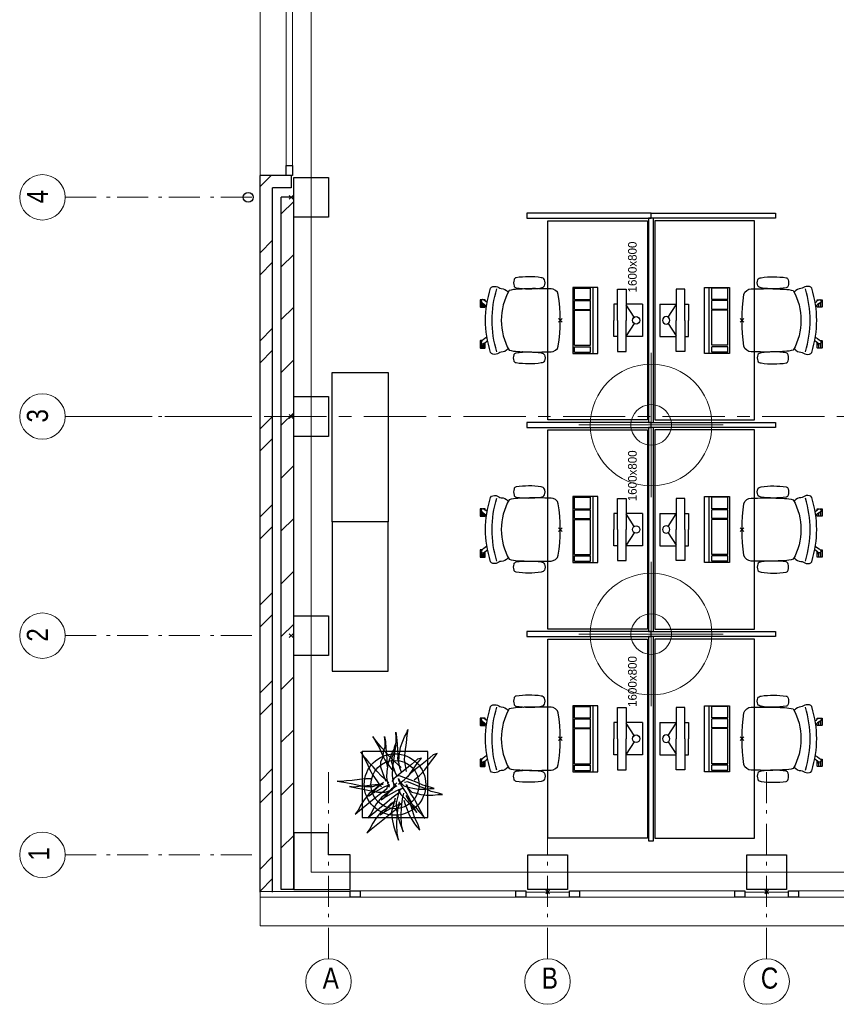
# Model space of a CAD drawing. Header units: millimetres. Extents: x -75976 to 232306, y 42824 to 140527.
# Tile 57 of 199: x 151070 to 157631, y 42899 to 50807. Entities that reach past the tile are written whole.
import ezdxf

# ---------------------------------------------------------------- set-up
doc = ezdxf.new("R2010")
doc.units = ezdxf.units.MM
doc.header["$LTSCALE"] = 400
doc.header["$PDMODE"] = 3
doc.header["$PDSIZE"] = 15
doc.linetypes.add('CENTER', pattern=[2, 1.25, -0.25, 0.25, -0.25])
doc.linetypes.add('STYLE_06', pattern=[1.041641, 0.625, -0.208282, 0.069427, -0.138931])
for name, color, linetype in [('-gd', 2, 'Continuous'), ('inr', 4, 'Continuous'), ('plant', 114, 'Continuous'), ('plat', 5, 'Continuous'), ('sona-s008_ip0', 7, 'Continuous'), ('stramien', 1, 'CENTER'), ('symbol', 1, 'Continuous'), ('timmerwerk-gd', 2, 'Continuous'), ('timmerwerk-ge', 150, 'Continuous'), ('verlichting', 2, 'Continuous')]:
    doc.layers.add(name, color=color, linetype=linetype)
for name, color, linetype, lineweight in [('Binnenkozijnen', 140, 'Continuous', 15), ('Buitenkozijnen', 140, 'Continuous', 15), ('mat-baksteen', 5, 'Continuous', 25), ('mat-beton (ihwg)', 5, 'Continuous', 25), ('mat-kalkzandsteen', 5, 'Continuous', 25), ('None', 7, 'Continuous', 9)]:
    doc.layers.add(name, color=color, linetype=linetype, lineweight=lineweight)
doc.styles.add('Arial Narrow', font='ARIALN.TTF', dxfattribs={"height": 222.25})
doc.styles.add('s100', font='stylu.ttf', dxfattribs={"height": 100})

# ---------------------------------------------------------------- blocks, each defined once
blk = doc.blocks.new('Kolom 280x320')
at = {"layer": 'mat-beton (ihwg)', "lineweight": 25}
blk.add_lwpolyline([(-300, 160), (-20, 160), (-20, -160), (-300, -160)], close=True, dxfattribs=at)
at = {"layer": 'None', "color": 92, "linetype": 'Continuous', "lineweight": 5}
blk.add_point((0, 0), dxfattribs=at)
blk = doc.blocks.new('*X955')
at = {"layer": 'None', "lineweight": 9}
for p, q in [((-16518.9, -36883.6), (-16418.9, -36783.6)), ((-16518.9, -37307.9), (-16418.9, -37207.9)), ((-16518.9, -37732.1), (-16418.9, -37632.1)), ((-16518.9, -38156.4), (-16418.9, -38056.4)), ((-16518.9, -38580.7), (-16418.9, -38480.7)), ((-16518.9, -39004.9), (-16418.9, -38904.9)), ((-16518.9, -39429.2), (-16418.9, -39329.2)), ((-16518.9, -39853.5), (-16418.9, -39753.5)), ((-16518.9, -40277.7), (-16418.9, -40177.7)), ((-16518.9, -40702), (-16418.9, -40602)), ((-16518.9, -41126.3), (-16418.9, -41026.3)), ((-16518.9, -41550.5), (-16418.9, -41450.5)), ((-16518.9, -41974.8), (-16418.9, -41874.8)), ((-16429.9, -42310), (-16418.9, -42299))]:
    blk.add_line(p, q, dxfattribs=at)
blk = doc.blocks.new('*X956')
at = {"layer": 'None', "lineweight": 9}
blk.add_line((-16644.3, -36619.7), (-16599.6, -36575), dxfattribs=at)
blk = doc.blocks.new('*X957')
at = {"layer": 'None', "lineweight": 9}
for p, q in [((-16688.9, -36664.3), (-16644.3, -36619.7)), ((-16688.9, -37195), (-16588.9, -37095)), ((-16688.9, -37371.4), (-16588.9, -37271.4)), ((-16688.9, -37902.1), (-16588.9, -37802.1)), ((-16688.9, -38078.5), (-16588.9, -37978.5)), ((-16688.9, -38609.3), (-16588.9, -38509.3)), ((-16688.9, -38785.6), (-16588.9, -38685.6)), ((-16688.9, -39316.4), (-16588.9, -39216.4)), ((-16688.9, -39492.7), (-16588.9, -39392.7)), ((-16688.9, -40023.5), (-16588.9, -39923.5)), ((-16688.9, -40199.9), (-16588.9, -40099.9)), ((-16688.9, -40730.6), (-16588.9, -40630.6)), ((-16688.9, -40907), (-16588.9, -40807)), ((-16688.9, -41437.7), (-16588.9, -41337.7)), ((-16688.9, -41614.1), (-16588.9, -41514.1)), ((-16688.9, -42144.8), (-16588.9, -42044.8)), ((-16688.9, -42321.2), (-16588.9, -42221.2))]:
    blk.add_line(p, q, dxfattribs=at)
blk = doc.blocks.new('*U972')
at = {"layer": 'Buitenkozijnen', "lineweight": 15}
for p, q in [((-10, 0), (-10, -1960)), ((-10, 0), (40, 0)), ((40, 0), (40, -1960)), ((-10, -1960), (40, -1960))]:
    blk.add_line(p, q, dxfattribs=at)
blk = doc.blocks.new('Gevelpui best 1960')
at = {"layer": 'Buitenkozijnen', "color": 43, "lineweight": 9}
blk.add_line((250, 0), (250, -1960), dxfattribs=at)
at = {"layer": 'Buitenkozijnen', "color": 92, "lineweight": 25}
for points in [[(-10, 0), (40, 0), (40, -80), (-10, -80)], [(-10, -1880), (40, -1880), (40, -1960), (-10, -1960)]]:
    blk.add_lwpolyline(points, close=True, dxfattribs=at)
at = {"layer": 'Buitenkozijnen'}
blk.add_blockref('*U972', (0, 0), dxfattribs=at)
blk = doc.blocks.new('Gevelpui best 1410 (2D)')
at = {"layer": 'Buitenkozijnen', "lineweight": 15}
for p, q in [((-260, 0), (-260, -1410)), ((-260, 0), (-210, 0)), ((-210, 0), (-210, -1410)), ((-260, -1410), (-210, -1410))]:
    blk.add_line(p, q, dxfattribs=at)
at = {"layer": 'Buitenkozijnen', "color": 92, "lineweight": 25}
for points in [[(-260, 0), (-210, 0), (-210, -80), (-260, -80)], [(-260, -1330), (-210, -1330), (-210, -1410), (-260, -1410)]]:
    blk.add_lwpolyline(points, close=True, dxfattribs=at)
at = {"layer": 'None', "color": 43, "linetype": 'Continuous', "lineweight": 9}
blk.add_line((-410, 15), (-410, -1425), dxfattribs=at)
blk = doc.blocks.new('HWA')
at = {"layer": 'None', "color": 92, "linetype": 'Continuous', "lineweight": 25}
blk.add_circle((0, -74), 40, dxfattribs=at)
blk = doc.blocks.new('Kolom hoek 330x330')
at = {"layer": 'mat-beton (ihwg)', "lineweight": 25, "flags": 128}
blk.add_lwpolyline([(-175, 0), (0, 0), (0, -175), (280, -175), (280, 280), (-175, 280)], close=True, dxfattribs=at)
blk = doc.blocks.new('SYMB-BM09_B2')
at = {"linetype": 'Continuous'}
blk.add_point((0, 0), dxfattribs=at)
at = {"layer": 'plant'}
for points in [[(26.3, 109.6), (25.3, 133), (22.4, 161.7), (18.4, 194.5), (16.3, 220.7), (14.1, 243.4), (15.9, 263.1), (11.2, 232.6), (4.4, 200.2), (-2.8, 164.6), (-9.6, 134), (-9.3, 100.6), (0.4, 75.1), (1.2, 67.2)], [(26.3, 109.6), (25.3, 133), (22.4, 161.7), (18.4, 194.5), (16.3, 220.7), (14.1, 243.4), (15.9, 263.1), (11.2, 232.6), (4.4, 200.2), (-2.8, 164.6), (-9.6, 134), (-9.3, 100.6), (0.4, 75.1), (1.2, 67.2)], [(8, 54.6), (-3.5, 74), (-26.2, 97), (-41.3, 117.5), (-69.7, 141.2), (-90.5, 153.8), (-116.8, 167.5), (-134.7, 181.5), (-118.2, 161.7), (-63.5, 94.5), (-44.9, 71.8), (-26.5, 47.7), (-16.1, 35.5), (-8.2, 34.8), (-1.7, 25.1), (-12.5, 50.3), (-25.4, 75.1), (-39.1, 99.5), (-53.1, 121.1), (-43.8, 107.4), (-21.5, 86.9), (11.2, 51.7)], [(8, 54.6), (-3.5, 74), (-26.2, 97), (-41.3, 117.5), (-69.7, 141.2), (-90.5, 153.8), (-116.8, 167.5), (-134.7, 181.5), (-118.2, 161.7), (-63.5, 94.5), (-44.9, 71.8), (-26.5, 47.7), (-16.1, 35.5), (-8.2, 34.8), (-1.7, 25.1), (-12.5, 50.3), (-25.4, 75.1), (-39.1, 99.5), (-53.1, 121.1), (-43.8, 107.4), (-21.5, 86.9), (11.2, 51.7)], [(0.9, 53.8), (-0.2, 77.2), (-3.1, 106), (-7, 138.7), (-9.2, 164.9), (-11.4, 187.6), (-9.5, 207.3), (-14.2, 176.8), (-21.1, 144.4), (-28.3, 108.8), (-35.1, 78.3), (-34.7, 44.8), (-25, 19.3), (-24.3, 11.4)], [(0.9, 53.8), (-0.2, 77.2), (-3.1, 106), (-7, 138.7), (-9.2, 164.9), (-11.4, 187.6), (-9.5, 207.3), (-14.2, 176.8), (-21.1, 144.4), (-28.3, 108.8), (-35.1, 78.3), (-34.7, 44.8), (-25, 19.3), (-24.3, 11.4)], [(7.2, 27.5), (21.2, 42.3), (36.7, 59.5), (60.4, 83.3), (80.5, 99.5), (98.1, 115.6), (115, 129.7), (126.9, 139.7), (149.6, 155.6), (121.9, 140.8), (99.2, 127.9), (67.6, 114.2), (43.5, 100.9), (17.2, 83.3), (-0.8, 70), (-8.6, 62.1)], [(7.2, 27.5), (21.2, 42.3), (36.7, 59.5), (60.4, 83.3), (80.5, 99.5), (98.1, 115.6), (115, 129.7), (126.9, 139.7), (149.6, 155.6), (121.9, 140.8), (99.2, 127.9), (67.6, 114.2), (43.5, 100.9), (17.2, 83.3), (-0.8, 70), (-8.6, 62.1)], [(-77.1, 1.1), (-88.6, 20.5), (-111.3, 43.5), (-126.4, 64), (-154.8, 87.7), (-175.6, 100.3), (-201.9, 114), (-219.8, 128), (-203.3, 108.2), (-148.6, 41), (-130, 18.3), (-111.6, -5.8), (-101.2, -18), (-93.3, -18.7), (-86.8, -28.4), (-97.6, -3.2), (-110.5, 21.6), (-124.2, 46), (-138.2, 67.6), (-128.9, 53.9), (-106.6, 33.4), (-73.9, -1.8)], [(-77.1, 1.1), (-88.6, 20.5), (-111.3, 43.5), (-126.4, 64), (-154.8, 87.7), (-175.6, 100.3), (-201.9, 114), (-219.8, 128), (-203.3, 108.2), (-148.6, 41), (-130, 18.3), (-111.6, -5.8), (-101.2, -18), (-93.3, -18.7), (-86.8, -28.4), (-97.6, -3.2), (-110.5, 21.6), (-124.2, 46), (-138.2, 67.6), (-128.9, 53.9), (-106.6, 33.4), (-73.9, -1.8)], [(-8.3, -2.8), (-19.8, 16.6), (-42.5, 39.6), (-57.6, 60.1), (-86, 83.8), (-106.8, 96.4), (-133.1, 110.1), (-151, 124.1), (-134.5, 104.3), (-79.9, 37.1), (-61.2, 14.4), (-42.8, -9.7), (-32.4, -21.9), (-24.5, -22.6), (-18, -32.3), (-28.8, -7.1), (-41.7, 17.7), (-55.4, 42.1), (-69.4, 63.7), (-60.1, 50), (-37.8, 29.5), (-5.1, -5.7)], [(-8.3, -2.8), (-19.8, 16.6), (-42.5, 39.6), (-57.6, 60.1), (-86, 83.8), (-106.8, 96.4), (-133.1, 110.1), (-151, 124.1), (-134.5, 104.3), (-79.9, 37.1), (-61.2, 14.4), (-42.8, -9.7), (-32.4, -21.9), (-24.5, -22.6), (-18, -32.3), (-28.8, -7.1), (-41.7, 17.7), (-55.4, 42.1), (-69.4, 63.7), (-60.1, 50), (-37.8, 29.5), (-5.1, -5.7)], [(76.9, -27.6), (90.9, -12.9), (106.4, 4.4), (130.1, 28.1), (150.3, 44.3), (167.9, 60.5), (184.8, 74.5), (196.6, 84.6), (219.3, 100.4), (191.6, 85.6), (169, 72.7), (137.3, 59), (113.2, 45.7), (87, 28.1), (69, 14.8), (61.1, 6.9)], [(76.9, -27.6), (90.9, -12.9), (106.4, 4.4), (130.1, 28.1), (150.3, 44.3), (167.9, 60.5), (184.8, 74.5), (196.6, 84.6), (219.3, 100.4), (191.6, 85.6), (169, 72.7), (137.3, 59), (113.2, 45.7), (87, 28.1), (69, 14.8), (61.1, 6.9)], [(14.1, 39.8), (31.7, 48.4), (79.9, 65), (104.4, 63.9), (124.5, 54.5), (150, 52.4), (171.6, 45.5), (194.6, 45.2), (218.3, 47.3), (196.1, 43.4), (165.5, 41.6), (138.2, 38.7), (113.7, 37.3), (97.5, 38.7), (76.3, 34.7)], [(14.1, 39.8), (31.7, 48.4), (79.9, 65), (104.4, 63.9), (124.5, 54.5), (150, 52.4), (171.6, 45.5), (194.6, 45.2), (218.3, 47.3), (196.1, 43.4), (165.5, 41.6), (138.2, 38.7), (113.7, 37.3), (97.5, 38.7), (76.3, 34.7)], [(-61.9, -0.1), (-91, 7.5), (-122.7, 15.4), (-157.5, 13.6), (-186.7, 6.4), (-212.5, -1.5), (-237, -10.2), (-253.9, -16.3), (-221.6, -9.4), (-182, -8), (-142.4, -9.1), (-104.3, -14.1), (-78.4, -19.9)], [(-61.9, -0.1), (-91, 7.5), (-122.7, 15.4), (-157.5, 13.6), (-186.7, 6.4), (-212.5, -1.5), (-237, -10.2), (-253.9, -16.3), (-221.6, -9.4), (-182, -8), (-142.4, -9.1), (-104.3, -14.1), (-78.4, -19.9)], [(-12.9, 25), (6.2, 32.6), (33.9, 37.3), (59.1, 35.8), (100.4, 29.7), (128.5, 19.6), (147.9, 11.7), (165.5, 0.9), (180.6, -3.7), (154.7, 0.9), (120.2, 4.9), (79.9, 11), (43.2, 12.8), (16.6, 9.2), (-10.7, 3.8)], [(-12.9, 25), (6.2, 32.6), (33.9, 37.3), (59.1, 35.8), (100.4, 29.7), (128.5, 19.6), (147.9, 11.7), (165.5, 0.9), (180.6, -3.7), (154.7, 0.9), (120.2, 4.9), (79.9, 11), (43.2, 12.8), (16.6, 9.2), (-10.7, 3.8)], [(1.1, -16.1), (21.3, -41), (46.4, -65.4), (70.5, -82.3), (96, -101), (120.8, -120.8), (115.8, -102.8), (91.4, -75.5), (66.6, -45.3), (44.6, -15.4), (26.3, 5.1), (14.1, 15.1)], [(1.1, -16.1), (21.3, -41), (46.4, -65.4), (70.5, -82.3), (96, -101), (120.8, -120.8), (115.8, -102.8), (91.4, -75.5), (66.6, -45.3), (44.6, -15.4), (26.3, 5.1), (14.1, 15.1)], [(34.5, -10.9), (52.1, -2.3), (100.3, 14.3), (124.7, 13.2), (144.8, 3.8), (170.4, 1.7), (192, -5.1), (215, -5.5), (238.7, -3.4), (216.4, -7.3), (185.8, -9.1), (158.5, -12), (134.1, -13.4), (117.9, -12), (96.7, -15.9)], [(34.5, -10.9), (52.1, -2.3), (100.3, 14.3), (124.7, 13.2), (144.8, 3.8), (170.4, 1.7), (192, -5.1), (215, -5.5), (238.7, -3.4), (216.4, -7.3), (185.8, -9.1), (158.5, -12), (134.1, -13.4), (117.9, -12), (96.7, -15.9)], [(-23.1, -20.4), (-52.2, -12.9), (-83.8, -5), (-118.7, -6.8), (-147.8, -14), (-173.7, -21.9), (-198.2, -30.5), (-215.1, -36.6), (-182.7, -29.8), (-143.1, -28.4), (-103.6, -29.4), (-65.5, -34.5), (-39.6, -40.2)], [(-23.1, -20.4), (-52.2, -12.9), (-83.8, -5), (-118.7, -6.8), (-147.8, -14), (-173.7, -21.9), (-198.2, -30.5), (-215.1, -36.6), (-182.7, -29.8), (-143.1, -28.4), (-103.6, -29.4), (-65.5, -34.5), (-39.6, -40.2)], [(-71.3, -39.9), (-90.7, -46.4), (-113.7, -55.4), (-138.2, -65.1), (-159, -77.3), (-178.5, -89.5), (-192.5, -100), (-208.3, -113.6), (-183.8, -105.7), (-148.3, -89.5), (-117.7, -80.2), (-98.6, -74.1), (-83.2, -69.4)], [(-71.3, -39.9), (-90.7, -46.4), (-113.7, -55.4), (-138.2, -65.1), (-159, -77.3), (-178.5, -89.5), (-192.5, -100), (-208.3, -113.6), (-183.8, -105.7), (-148.3, -89.5), (-117.7, -80.2), (-98.6, -74.1), (-83.2, -69.4)], [(-49.7, -49.3), (-72.4, -63.3), (-87.1, -76.2), (-102.9, -92.8), (-124.5, -109.7), (-133.5, -118.6), (-154.4, -135.9), (-124.5, -118.6), (-94.7, -103.9), (-63.4, -87), (-41.5, -71.9), (-26, -63.3), (-9.1, -54.6), (0.6, -52.5), (-15.9, -60), (-33.9, -76.2), (-37.5, -90.6), (-44.7, -117.2), (-48.7, -142), (-48.3, -172.6), (-45.8, -195.2), (-45.8, -215.7), (-39.7, -197.4), (-31, -164), (-18.1, -137), (-7, -105.7), (4.6, -76.2), (12.5, -57.2), (9.6, -43.5)], [(-49.7, -49.3), (-72.4, -63.3), (-87.1, -76.2), (-102.9, -92.8), (-124.5, -109.7), (-133.5, -118.6), (-154.4, -135.9), (-124.5, -118.6), (-94.7, -103.9), (-63.4, -87), (-41.5, -71.9), (-26, -63.3), (-9.1, -54.6), (0.6, -52.5), (-15.9, -60), (-33.9, -76.2), (-37.5, -90.6), (-44.7, -117.2), (-48.7, -142), (-48.3, -172.6), (-45.8, -195.2), (-45.8, -215.7), (-39.7, -197.4), (-31, -164), (-18.1, -137), (-7, -105.7), (4.6, -76.2), (12.5, -57.2), (9.6, -43.5)], [(-22, -12.5), (-44.6, -26.5), (-59.4, -39.5), (-75.2, -56), (-96.8, -72.9), (-105.8, -81.9), (-126.6, -99.2), (-96.8, -81.9), (-67, -67.2), (-35.7, -50.3), (-13.7, -35.2), (1.7, -26.5), (18.6, -17.9), (28.3, -15.7), (11.8, -23.3), (-6.2, -39.5), (-9.8, -53.8), (-17, -80.5), (-20.9, -105.3), (-20.6, -135.8), (-18.1, -158.5), (-18.1, -179), (-11.9, -160.6), (-3.3, -127.2), (9.6, -100.2), (20.8, -68.9), (32.3, -39.5), (40.2, -20.4), (37.3, -6.7)], [(56.9, -30.1), (75.9, -22.6), (103.6, -17.9), (128.8, -19.3), (170.2, -25.5), (198.2, -35.5), (217.6, -43.4), (235.3, -54.2), (250.3, -58.9), (224.5, -54.2), (189.9, -50.3), (149.7, -44.2), (113, -42.4), (86.4, -46), (59.1, -51.4)], [(56.9, -30.1), (75.9, -22.6), (103.6, -17.9), (128.8, -19.3), (170.2, -25.5), (198.2, -35.5), (217.6, -43.4), (235.3, -54.2), (250.3, -58.9), (224.5, -54.2), (189.9, -50.3), (149.7, -44.2), (113, -42.4), (86.4, -46), (59.1, -51.4)], [(21.1, -87.1), (41.3, -111.9), (66.4, -136.3), (90.5, -153.2), (116.1, -171.9), (140.9, -191.7), (135.8, -173.8), (111.4, -146.4), (86.6, -116.2), (64.6, -86.4), (46.3, -65.9), (34.1, -55.8)], [(21.1, -87.1), (41.3, -111.9), (66.4, -136.3), (90.5, -153.2), (116.1, -171.9), (140.9, -191.7), (135.8, -173.8), (111.4, -146.4), (86.6, -116.2), (64.6, -86.4), (46.3, -65.9), (34.1, -55.8)]]:
    blk.add_lwpolyline(points, dxfattribs=at)
at = {"layer": 'timmerwerk-gd', "linetype": 'Continuous'}
for radius in [140, 110]:
    blk.add_circle((0, 0), radius, dxfattribs=at)
at = {"layer": 'timmerwerk-ge', "linetype": 'Continuous'}
blk.add_lwpolyline([(-150, -150), (150, -150), (150, 150), (-150, 150)], close=True, dxfattribs=at)
blk = doc.blocks.new('SONA-S008_B2')
at = {"layer": '-gd'}
blk.add_open_spline([(-253, -509.5), (-87.8, -560.2), (87.8, -560.2), (253, -509.5)], degree=3, dxfattribs=at)
for points in [[(-206.6, -15.8), (-79.4, 5.3), (79.6, 5.3), (206.6, -15.8)], [(-253, -272.1), (-257.1, -206.8), (-252.1, -139.2), (-253, -73.9)], [(-253, -73.9), (-253.4, -51.6), (-233.1, -20.2), (-206.6, -15.8)], [(206.6, -15.8), (233.1, -20.2), (253.4, -51.6), (253, -73.9)], [(253, -73.9), (252.1, -139.2), (257.1, -206.8), (253, -272.1)], [(-342.5, -153.6), (-353.5, -221.1), (-351.5, -287.6), (-342.5, -355.4)], [(-325.3, -126.1), (-337, -131.7), (-340.4, -140.8), (-342.5, -153.6)], [(-277.9, -126.1), (-287.8, -121.3), (-315.3, -121.3), (-325.3, -126.1)], [(-260.7, -153.6), (-262.7, -140.8), (-266.2, -131.7), (-277.9, -126.1)], [(-260.7, -355.4), (-251.6, -287.6), (-249.7, -221.1), (-260.7, -153.6)], [(260.6, -355.4), (251.6, -287.6), (249.7, -221.1), (260.6, -153.6)], [(260.6, -153.6), (262.7, -140.8), (266.2, -131.7), (277.9, -126.1)], [(277.9, -126.1), (287.8, -121.3), (315.3, -121.3), (325.3, -126.1)], [(325.3, -126.1), (337, -131.7), (340.4, -140.8), (342.5, -153.6)], [(342.5, -153.6), (353.4, -221.1), (351.5, -287.6), (342.5, -355.4)], [(-255.2, -303.9), (-254.1, -304.3), (-252.9, -304.7), (-251.7, -305.1)], [(-238.9, -411.5), (-253, -365.7), (-250.2, -318.7), (-253, -272.1)], [(253, -272.1), (250.2, -318.7), (253, -365.7), (238.9, -411.5)], [(251.9, -297.7), (252.9, -297.4), (253.8, -297.1), (254.7, -296.8)], [(-342.5, -355.4), (-341.5, -363), (-333.6, -369.9), (-326.1, -371.8)], [(-326.1, -371.8), (-310.3, -375.7), (-292.8, -375.7), (-277, -371.8)], [(-277, -371.8), (-269.5, -369.9), (-261.7, -363), (-260.7, -355.4)], [(-250.7, -332.5), (-253.1, -331.7), (-255.4, -330.9), (-257.6, -330.2)], [(256.9, -323.2), (255, -323.8), (253.1, -324.4), (251, -325.1)], [(277, -371.8), (269.5, -369.9), (261.7, -363), (260.6, -355.4)], [(326.1, -371.8), (310.3, -375.7), (292.8, -375.7), (277, -371.8)], [(342.5, -355.4), (341.5, -363), (333.6, -369.9), (326.1, -371.8)], [(-255.5, -473.7), (-255.4, -489), (-270.3, -500.1), (-272.1, -515.2)], [(-227.3, -418.1), (-247.1, -436.6), (-255.7, -455.2), (-255.5, -473.7)], [(238.9, -411.5), (95.4, -494.5), (-95.5, -494.5), (-238.9, -411.5)], [(255.5, -473.7), (255.7, -455.2), (247.1, -436.6), (227.3, -418.1)], [(272.1, -515.2), (270.3, -500.1), (255.4, -489), (255.5, -473.7)], [(-272.1, -515.2), (-274.4, -533.8), (-273.7, -555.7), (-258.6, -560.1)], [(258.6, -560.1), (273.7, -555.6), (274.4, -533.8), (272.1, -515.2)], [(-258.6, -560.1), (-77.4, -613.6), (78.8, -613.6), (258.6, -560.1)], [(-222.4, -606.9), (-222.4, -604.9), (-220.7, -603.3), (-218.7, -603.3)], [(-222.4, -615.1), (-222.4, -615.1), (-222.4, -606.9), (-222.4, -606.9)], [(-218.8, -615.1), (-218.8, -615.1), (-222.4, -615.1), (-222.4, -615.1)], [(-222.4, -629.9), (-222.4, -629.9), (-222.4, -618.1), (-222.4, -618.1)], [(-222.4, -618.1), (-222.4, -618.1), (-198.5, -618.1), (-198.5, -618.1)], [(-198.6, -630), (-198.6, -630), (-222.4, -629.9), (-222.4, -629.9)], [(-198.5, -615.1), (-198.5, -615.1), (-218.8, -615.1), (-218.8, -615.1)], [(-218.7, -603.3), (-218.7, -603.3), (-192, -603.3), (-176.8, -603.3)], [(-198.6, -633), (-198.6, -633), (-198.6, -630), (-198.6, -630)], [(-198.6, -630), (-198.6, -630), (-186.7, -630), (-186.7, -630)], [(-198.5, -618.1), (-198.5, -618.1), (-198.5, -615.1), (-198.5, -615.1)], [(-198.5, -615.1), (-198.5, -615.1), (-186.7, -615.2), (-186.7, -615.2)], [(-198.5, -618.1), (-198.5, -618.1), (-189.1, -618.2), (-187.1, -618.2)], [(-182.7, -633.4), (-188.4, -629.2), (-189.7, -621.1), (-185.5, -615.4)], [(-185.4, -615.2), (-186.2, -615.2), (-186.7, -615.2), (-186.7, -615.2)], [(-186.7, -615.2), (-186.7, -615.2), (-186.7, -616.4), (-186.7, -617.3)], [(-185.9, -630), (-186.4, -630), (-186.7, -630), (-186.7, -630)], [(-186.7, -630), (-186.7, -630), (-186.7, -633), (-186.7, -633)], [(-185.5, -615.4), (-185.5, -615.4), (-176.5, -602.9), (-162.6, -583.8)], [(-164.7, -630.5), (-168.8, -636.2), (-176.9, -637.5), (-182.7, -633.4)], [(-134.5, -588.9), (-152.4, -613.6), (-164.7, -630.5), (-164.7, -630.5)], [(-162.8, -630.1), (-162.8, -630.1), (-163.4, -630.1), (-164.4, -630)], [(-162.8, -628), (-162.8, -629.2), (-162.8, -630.1), (-162.8, -630.1)], [(106.4, -606.6), (106.4, -604.6), (108, -603), (110, -603)], [(106.4, -614.8), (106.4, -614.8), (106.4, -606.6), (106.4, -606.6)], [(110.1, -614.8), (110.1, -614.8), (106.4, -614.8), (106.4, -614.8)], [(106.4, -629.7), (106.4, -629.7), (106.4, -617.8), (106.4, -617.8)], [(106.4, -617.8), (106.4, -617.8), (130.3, -617.8), (130.3, -617.8)], [(130.3, -629.6), (130.3, -629.6), (106.4, -629.7), (106.4, -629.7)], [(110, -603), (110, -603), (115.6, -603), (123.1, -603)], [(130.3, -614.8), (130.3, -614.8), (110.1, -614.8), (110.1, -614.8)], [(143.1, -630.4), (143.1, -630.4), (131.8, -614.9), (115.2, -592)], [(130.3, -617.8), (130.3, -617.8), (130.3, -614.8), (130.3, -614.8)], [(130.3, -614.8), (130.3, -614.8), (130.9, -614.8), (131.7, -614.8)], [(130.3, -617.8), (130.3, -617.8), (131.9, -617.8), (133.9, -617.8)], [(130.3, -632.6), (130.3, -632.6), (130.3, -629.6), (130.3, -629.6)], [(130.3, -629.6), (130.3, -629.6), (142.1, -629.6), (142.1, -629.6)], [(142.5, -629.6), (142.3, -629.6), (142.1, -629.6), (142.1, -629.6)], [(142.1, -629.6), (142.1, -629.6), (142.2, -632.6), (142.2, -632.6)], [(161.1, -633.2), (155.3, -637.4), (147.2, -636.1), (143.1, -630.4)], [(143.7, -587.5), (156, -604.4), (163.9, -615.2), (163.9, -615.2)], [(154.9, -602.9), (159.4, -602.9), (162.3, -602.9), (162.3, -602.9)], [(163.9, -615.2), (168.1, -621), (166.8, -629.1), (161.1, -633.2)], [(161.8, -632.6), (162.2, -632.6), (162.4, -632.6), (162.4, -632.6)], [(162.3, -602.9), (164.4, -602.9), (166, -604.6), (166, -606.6)], [(162.4, -632.6), (162.4, -632.6), (166, -632.6), (166, -632.6)], [(166, -614.8), (166, -614.8), (164.6, -614.8), (163.5, -614.8)], [(166, -629.6), (166, -629.6), (165.4, -629.6), (164.4, -629.6)], [(165.3, -617.8), (165.8, -617.8), (166, -617.8), (166, -617.8)], [(166, -606.6), (166, -606.6), (166, -614.8), (166, -614.8)], [(166, -617.8), (166, -617.8), (166, -618.6), (166, -619.9)], [(166, -625.7), (166, -627.8), (166, -629.6), (166, -629.6)], [(166, -632.6), (166, -632.6), (166, -640.8), (166, -640.8)], [(-222.5, -641.1), (-222.5, -641.1), (-222.4, -632.9), (-222.4, -632.9)], [(-218.8, -644.8), (-220.8, -644.8), (-222.5, -643.1), (-222.5, -641.1)], [(-222.4, -632.9), (-222.4, -632.9), (-218.8, -632.9), (-218.8, -632.9)], [(-218.8, -632.9), (-218.8, -632.9), (-198.6, -633), (-198.6, -633)], [(-166.5, -644.9), (-166.5, -644.9), (-218.8, -644.8), (-218.8, -644.8)], [(-198.6, -633), (-198.6, -633), (-186.7, -633), (-186.7, -633)], [(-186.7, -633), (-186.7, -633), (-185.3, -633), (-183.1, -633)], [(-182.7, -633.4), (-182.7, -633.4), (-182.7, -633.4), (-182.7, -633.4)], [(-167.1, -633), (-166.7, -633), (-166.5, -633), (-166.5, -633)], [(-166.5, -633), (-166.5, -633), (-162.9, -633.1), (-162.9, -633.1)], [(-162.9, -641.3), (-162.9, -643.3), (-164.5, -644.9), (-166.5, -644.9)], [(-162.9, -633.1), (-162.9, -633.1), (-162.9, -641.3), (-162.9, -641.3)], [(106.4, -640.9), (106.4, -640.9), (106.4, -632.7), (106.4, -632.7)], [(106.4, -632.7), (106.4, -632.7), (110.1, -632.7), (110.1, -632.7)], [(110.1, -644.5), (108.1, -644.5), (106.5, -642.9), (106.4, -640.9)], [(110.1, -632.7), (110.1, -632.7), (130.3, -632.6), (130.3, -632.6)], [(162.4, -644.4), (162.4, -644.4), (110.1, -644.5), (110.1, -644.5)], [(130.3, -632.6), (130.3, -632.6), (142.2, -632.6), (142.2, -632.6)], [(142.2, -632.6), (142.2, -632.6), (143.3, -632.6), (145.1, -632.6)], [(161.1, -633.2), (161.1, -633.2), (161.1, -633.2), (161.1, -633.2)], [(166, -640.8), (166, -642.8), (164.4, -644.4), (162.4, -644.4)]]:
    blk.add_open_spline(points, degree=3)
at = {"layer": 'sona-s008_ip0'}
blk.add_point((0, 0), dxfattribs=at)
blk = doc.blocks.new('SYMB-CMP4_B2')
for p, q in [((-130, 558.1), (130, 558.1)), ((-130, 558.1), (-130, 428.1)), ((130, 558.1), (130, 428.1)), ((-25.3, 491.9), (-125, 428.1)), ((25.3, 491.9), (125, 428.1)), ((-250, 358.1), (-250, 428.1)), ((-250, 428.1), (0, 428.1)), ((250, 428.1), (0, 428.1)), ((250, 358.1), (250, 428.1)), ((0, 358.1), (-250, 358.1)), ((-130, 358.1), (-130, 328.1)), ((-130, 328.1), (0, 328.1)), ((0, 358.1), (250, 358.1)), ((130, 328.1), (0, 328.1)), ((130, 358.1), (130, 328.1)), ((265, 200), (-265, 200)), ((-265, 200), (-265, 0)), ((265, 162.9), (-265, 162.9)), ((265, 0), (265, 200)), ((-166.8, 141.5), (-259.7, 141.5)), ((-259.7, 12.9), (-259.7, 141.5)), ((-166.8, 12.9), (-166.8, 141.5)), ((-88, 141.5), (-159.1, 141.5)), ((-159.1, 12.9), (-159.1, 141.5)), ((-88, 12.9), (-88, 141.5)), ((200.4, 141.5), (-81.5, 141.5)), ((-81.5, 12.9), (-81.5, 141.5)), ((200.4, 12.9), (200.4, 141.5)), ((254.7, 141.5), (212.3, 141.5)), ((212.3, 12.9), (212.3, 141.5)), ((254.7, 12.9), (254.7, 141.5)), ((-265, 0), (265, 0)), ((-166.8, 12.9), (-259.7, 12.9)), ((-88, 12.9), (-159.1, 12.9)), ((200.4, 12.9), (-81.5, 12.9)), ((254.7, 12.9), (212.3, 12.9))]:
    blk.add_line(p, q)
blk.add_circle((0, 508.1), 30)
blk = doc.blocks.new('lamp02')
at = {"layer": 'verlichting', "lineweight": 0}
for q in [(0, 555.36), (555.36, 0), (0, -555.36), (-555.36, 0)]:
    blk.add_line((0, 0), q, dxfattribs=at)
for radius in [468, 156]:
    blk.add_circle((0, 0), radius, dxfattribs=at)

msp = doc.modelspace()

# ---------------------------------------------------------------- linework, layer by layer
at = {"linetype": 'Continuous', "lineweight": 0, "flags": 128}
msp.add_lwpolyline([(166421.85564, 79020.0182), (158956.85564, 79020.0182), (158956.85564, 78760.0182), (153411.815, 78760.0182), (153411.815, 43959.97757), (158831.85564, 43959.97757), (158831.85564, 49485.38852), (161291.85564, 49485.38852), (161291.85564, 51740.0182), (166711.89627, 51740.0182), (166711.89627, 79020.0182), (166421.85564, 79020.0182)], dxfattribs=at)
at = {"layer": 'Buitenkozijnen', "lineweight": 15}
for points in [[(153726.85564, 43806.0182), (153726.85564, 43759.97757), (153001.85564, 43759.97757), (153001.85564, 43806.0182)], [(155486.85564, 43800.0182), (155486.85564, 43759.97757), (155136.85564, 43759.97757), (155136.85564, 43800.0182)], [(157246.85564, 43800.0182), (157246.85564, 43759.97757), (156896.85564, 43759.97757), (156896.85564, 43800.0182)]]:
    msp.add_lwpolyline(points, close=True, dxfattribs=at)
at = {"layer": 'Buitenkozijnen', "color": 43, "lineweight": 9, "flags": 128}
msp.add_lwpolyline([(158656.85564, 43550.0182), (158656.85564, 43530.0182), (153001.85564, 43530.0182), (153001.85564, 43800.0182)], dxfattribs=at)
at = {"layer": 'inr'}
for points in [[(155143.7575, 49211.98333), (156143.7575, 49211.98333), (156143.7575, 49251.98333), (155143.7575, 49251.98333)], [(156113.7575, 49191.98333), (156113.7575, 47591.98333), (155313.7575, 47591.98333), (155313.7575, 49191.98333)], [(156163.7575, 47571.98333), (156163.7575, 49211.98333), (156123.7575, 49211.98333), (156123.7575, 47571.98333)], [(157143.7575, 49211.98333), (156143.7575, 49211.98333), (156143.7575, 49251.98333), (157143.7575, 49251.98333)], [(156173.7575, 49191.98333), (156173.7575, 47591.98333), (156973.7575, 47591.98333), (156973.7575, 49191.98333)], [(154030.00673, 47974.49946), (154030.00673, 46774.49946), (153580.00673, 46774.49946), (153580.00673, 47974.49946)], [(155143.7575, 47531.98333), (156143.7575, 47531.98333), (156143.7575, 47571.98333), (155143.7575, 47571.98333)], [(156163.7575, 45891.98333), (156163.7575, 47531.98333), (156123.7575, 47531.98333), (156123.7575, 45891.98333)], [(157143.7575, 47531.98333), (156143.7575, 47531.98333), (156143.7575, 47571.98333), (157143.7575, 47571.98333)], [(156113.7575, 47511.98333), (156113.7575, 45911.98333), (155313.7575, 45911.98333), (155313.7575, 47511.98333)], [(156173.7575, 47511.98333), (156173.7575, 45911.98333), (156973.7575, 45911.98333), (156973.7575, 47511.98333)], [(154030.00673, 45574.49946), (154030.00673, 46774.49946), (153580.00673, 46774.49946), (153580.00673, 45574.49946)], [(155143.7575, 45851.98333), (156143.7575, 45851.98333), (156143.7575, 45891.98333), (155143.7575, 45891.98333)], [(157143.7575, 45851.98333), (156143.7575, 45851.98333), (156143.7575, 45891.98333), (157143.7575, 45891.98333)], [(156113.7575, 45831.98333), (156113.7575, 44231.98333), (155313.7575, 44231.98333), (155313.7575, 45831.98333)], [(156163.7575, 44211.98333), (156163.7575, 45851.98333), (156123.7575, 45851.98333), (156123.7575, 44211.98333)], [(156173.7575, 45831.98333), (156173.7575, 44231.98333), (156973.7575, 44231.98333), (156973.7575, 45831.98333)]]:
    msp.add_lwpolyline(points, close=True, dxfattribs=at)
at = {"layer": 'mat-baksteen', "lineweight": 25}
for p, q in [((153251.85564, 49555.0182), (153001.85564, 49555.0182)), ((153001.85564, 43800.0182), (153001.85564, 49555.0182)), ((153251.85564, 49555.0182), (153251.85564, 49455.0182)), ((153251.85564, 49455.0182), (153101.85564, 49455.0182)), ((153101.85564, 43800.0182), (153101.85564, 49455.0182))]:
    msp.add_line(p, q, dxfattribs=at)
at = {"layer": 'mat-kalkzandsteen', "lineweight": 25}
for p, q in [((153271.85564, 49380.0182), (153171.85564, 49380.0182)), ((153171.85564, 43820.0182), (153171.85564, 49380.0182)), ((153271.85564, 43820.0182), (153271.85564, 49380.0182)), ((153271.85564, 43820.0182), (153171.85564, 43820.0182))]:
    msp.add_line(p, q, dxfattribs=at)
at = {"layer": 'None', "color": 7, "linetype": 'STYLE_06', "lineweight": 9}
for p, q in [((151435.67891, 49380.0182), (152935.67891, 49380.0182)), ((151435.67891, 47620.0182), (152935.67891, 47620.0182)), ((151435.67891, 45860.0182), (152935.67891, 45860.0182)), ((153551.85581, 43264.20402), (153551.85581, 44764.20402)), ((155311.85581, 43264.20402), (155311.85581, 44764.20402)), ((157071.85581, 43264.20402), (157071.85581, 44764.20402)), ((151435.67891, 44100.0182), (152935.67891, 44100.0182))]:
    msp.add_line(p, q, dxfattribs=at)
at = {"layer": 'None', "color": 43, "linetype": 'Continuous', "lineweight": 9}
for centre in [(151253.07249, 49380.0182), (151253.07249, 47620.0182), (151253.07249, 45860.0182), (151253.07249, 44100.0182), (153551.85581, 43081.5976), (155311.85581, 43081.5976), (157071.85581, 43081.5976)]:
    msp.add_circle(centre, 182.60642, dxfattribs=at)
at = {"layer": 'stramien', "lineweight": 0}
msp.add_line((151435.67891, 47620.0182), (162287.69101, 47620.0182), dxfattribs=at)

# ---------------------------------------------------------------- block references
at = {"layer": 'Binnenkozijnen', "color": 7, "rotation": 180}
msp.add_blockref('Gevelpui best 1960', (153251.85564, 49555.0182), dxfattribs=at)
at = {"layer": 'Buitenkozijnen', "color": 7, "rotation": 270}
for p in [(155136.85564, 43550.0182), (156896.85564, 43550.0182), (158656.85564, 43550.0182)]:
    msp.add_blockref('Gevelpui best 1410 (2D)', p, dxfattribs=at)
at = {"layer": 'inr', "xscale": -1, "rotation": 270}
for p in [(155413.7575, 48391.98333), (155413.7575, 46711.98333), (155413.7575, 45031.98333)]:
    msp.add_blockref('SONA-S008_B2', p, dxfattribs=at)
at = {"layer": 'inr', "rotation": 90}
for p in [(156873.7575, 48391.98333), (156873.7575, 46711.98333), (156873.7575, 45031.98333)]:
    msp.add_blockref('SONA-S008_B2', p, dxfattribs=at)
at = {"layer": 'mat-baksteen'}
for name in ['*X957', '*X956']:
    msp.add_blockref(name, (169690.79627, 86130.0182), dxfattribs=at)
at = {"layer": 'mat-beton (ihwg)', "color": 7}
for name, p, rotation in [('Kolom 280x320', (153251.85564, 49380.0182), 180), ('Kolom 280x320', (153251.85564, 47620.0182), 180), ('Kolom 280x320', (153251.85564, 45860.0182), 180), ('Kolom hoek 330x330', (153551.85564, 44100.0182), 180), ('Kolom 280x320', (155311.85564, 43800.0182), 270), ('Kolom 280x320', (157071.85564, 43800.0182), 270)]:
    msp.add_blockref(name, p, dxfattribs=dict(at, rotation=rotation))
at = {"layer": 'mat-kalkzandsteen'}
msp.add_blockref('*X955', (169690.79627, 86130.0182), dxfattribs=at)
at = {"layer": 'None', "color": 7, "rotation": 270}
msp.add_blockref('HWA', (152980.79627, 49380.0182), dxfattribs=at)
at = {"layer": 'symbol', "rotation": 269.9999999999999}
for p in [(155515.2462, 48391.98333), (155515.2462, 46711.98333), (155515.2462, 45031.98333)]:
    msp.add_blockref('SYMB-CMP4_B2', p, dxfattribs=at)
at = {"layer": 'symbol', "xscale": -1, "rotation": 90}
for p in [(156772.2688, 48391.98333), (156772.2688, 46711.98333), (156772.2688, 45031.98333)]:
    msp.add_blockref('SYMB-CMP4_B2', p, dxfattribs=at)
at = {"layer": 'symbol', "lineweight": 0, "xscale": 1.764, "yscale": 1.764, "zscale": 1.764, "rotation": 90}
msp.add_blockref('SYMB-BM09_B2', (154085.87061, 44663.87372), dxfattribs=at)
at = {"layer": 'verlichting', "lineweight": 0, "yscale": 1.044014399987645, "zscale": 1.0440144}
for p, xscale, rotation in [((156143.7575, 47551.98333), -1.044014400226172, 180.000189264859), ((156143.7575, 45871.98333), 1.044014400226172, 359.999810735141)]:
    msp.add_blockref('lamp02', p, dxfattribs=dict(at, xscale=xscale, rotation=rotation))

# ---------------------------------------------------------------- texts
at = {"layer": 'None', "color": 8, "char_height": 169.33333, "attachment_point": 1, "rotation": 90, "style": 'Arial Narrow'}
for s, insert in [('4', (151128.18916, 49331.33487)), ('3', (151128.18916, 47571.33487)), ('2\\P', (151128.18916, 45811.33487)), ('1', (151140.31491, 44053.44197))]:
    msp.add_mtext(s, dxfattribs=dict(at, insert=insert))
at = {"layer": 'None', "color": 8, "char_height": 169.33333, "width": 617.361, "attachment_point": 1, "style": 'Arial Narrow'}
for s, insert in [('A', (153505.27957, 43194.35519)), ('B', (155265.27957, 43194.35519)), ('C', (157025.27957, 43194.35519))]:
    msp.add_mtext(s, dxfattribs=dict(at, insert=insert))
at = {"layer": 'plat', "style": 's100'}
for p in [(156027.75391, 48616.13825), (156027.75391, 46939.13825), (156027.75391, 45287.13825)]:
    msp.add_text('1600x800', height=69.561677, rotation=90, dxfattribs=at).set_placement(p)

doc.saveas('drawing.dxf')
